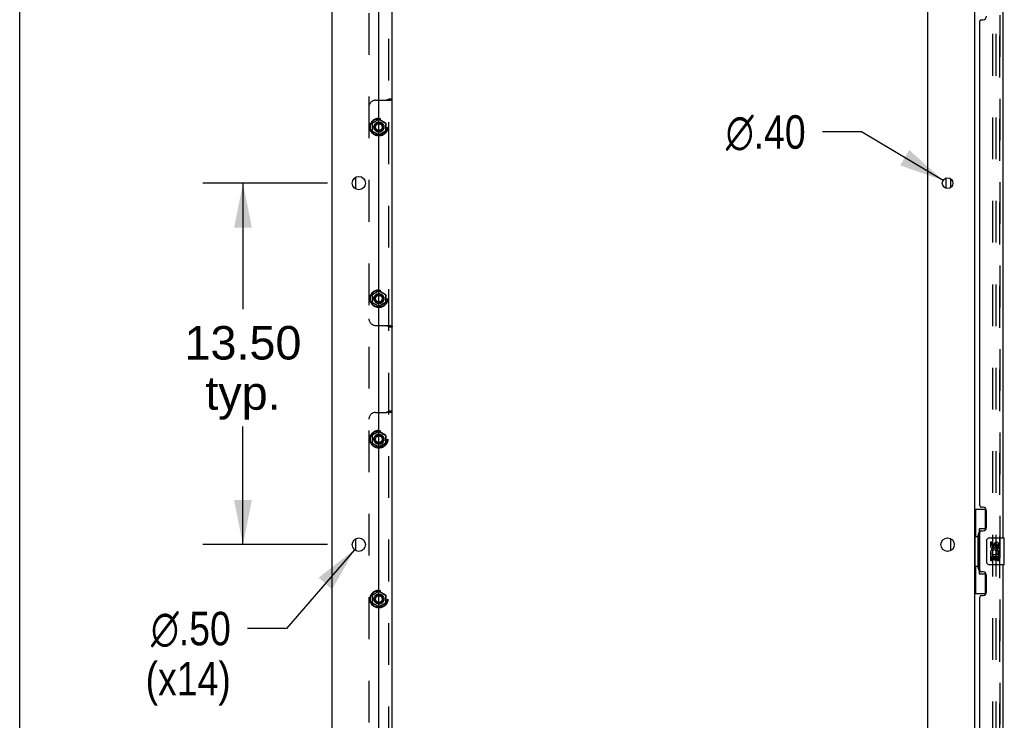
# Model space of a CAD drawing. Header units: inches. Extents: x 0 to 283, y 0 to 183.
# Tile 11 of 99: x 0 to 37, y 98 to 124. Entities that reach past the tile are written whole.
import ezdxf

# ---------------------------------------------------------------- set-up
doc = ezdxf.new("R2010")
doc.units = ezdxf.units.IN
doc.header["$LTSCALE"] = 15.583333
doc.header["$MEASUREMENT"] = 0
doc.linetypes.add('HIDDEN', pattern=[0.2, 0.1, -0.1])
doc.layers.get('0').update_dxf_attribs({"linetype": 'CONTINUOUS'})
for name, color, linetype in [('DEFAULT_2', 8, 'HIDDEN'), ('DIMENSIONS', 7, 'CONTINUOUS'), ('LEFTHAND_DOOR_ASSEMBLY', 7, 'CONTINUOUS'), ('RIGHTHAND_DOOR_ASSEMBLY', 7, 'CONTINUOUS'), ('SUBPANEL', 7, 'CONTINUOUS')]:
    doc.layers.add(name, color=color, linetype=linetype)
doc.styles.get("Standard").update_dxf_attribs({"font": 'arial.ttf'})
doc.styles.add('TEXTSTYLE_1', font='gdt', dxfattribs={"width": 0.8})
doc.dimstyles.new('DIMSTYLE_1', dxfattribs={"dimtxt": 1.25, "dimasz": 1.666667, "dimexe": 0.09, "dimexo": 0.07, "dimgap": 0.0375, "dimtad": 0, "dimtih": 1, "dimtoh": 1, "dimzin": 4, "dimdsep": 46, "dimtxsty": 'Standard', "dimblk": '_FILLED', "dimblk1": '_FILLED', "dimblk2": '_FILLED', "dimcen": 0.09, "dimazin": 1, "dimtfac": 1, "dimtdec": 3, "dimtofl": 0, "dimtmove": 0, "dimatfit": 3, "dimldrblk": '_FILLED', "dimfxl": 0, "dimtolj": 1, "dimtzin": 4, "dimarcsym": 0})
doc.dimstyles.new('DIMSTYLE_2', dxfattribs={"dimtxt": 1.25, "dimasz": 1.666667, "dimexe": 0.09, "dimexo": 0.07, "dimgap": 0.09, "dimtad": 0, "dimtih": 1, "dimtoh": 1, "dimzin": 4, "dimdsep": 46, "dimtxsty": 'Standard', "dimblk": '_FILLED', "dimblk1": '_FILLED', "dimblk2": '_FILLED', "dimcen": 0.09, "dimazin": 1, "dimtfac": 1, "dimtdec": 3, "dimtofl": 0, "dimtmove": 0, "dimatfit": 1, "dimldrblk": '_FILLED', "dimfxl": 0, "dimtolj": 1, "dimtzin": 4, "dimarcsym": 0})

# ---------------------------------------------------------------- blocks, each defined once
blk = doc.blocks.new('_FILLED')
at = {"color": 0, "linetype": 'ByBlock'}
blk.add_solid([(0, 0), (-1, 0.2), (-1, -0.2)], dxfattribs=at)
blk = doc.blocks.new('*D21')
at = {"layer": 'DIMENSIONS', "color": 2, "linetype": 'Continuous'}
for p, q in [((11.505, 118.329), (6.843, 118.329)), ((8.343, 118.329), (8.343, 113.617)), ((8.343, 104.829), (8.343, 109.242)), ((11.505, 104.829), (6.843, 104.829))]:
    blk.add_line(p, q, dxfattribs=at)
at = {"layer": 'DIMENSIONS', "color": 2, "linetype": 'Continuous', "xscale": 1.6666666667, "yscale": 1.6666666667, "zscale": 1.6666666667}
for p, rotation in [((8.343, 118.329), 90), ((8.343, 104.829), 270)]:
    blk.add_blockref('_FILLED', p, dxfattribs=dict(at, rotation=rotation))
at = {"layer": 'DIMENSIONS', "color": 2, "linetype": 'Continuous', "insert": (8.343, 112.992), "char_height": 1.25, "width": 4.36803, "attachment_point": 2, "line_spacing_factor": 0.9}
blk.add_mtext('13.50\\Ptyp.', dxfattribs=at)
blk = doc.blocks.new('*D22')
at = {"layer": 'DIMENSIONS', "color": 2, "linetype": 'Continuous'}
for p, q in [((12.509, 104.639), (9.971, 101.696)), ((9.971, 101.696), (8.513, 101.696))]:
    blk.add_line(p, q, dxfattribs=at)
at = {"layer": 'DIMENSIONS', "color": 2, "linetype": 'Continuous', "xscale": 1.6666666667, "yscale": 1.6666666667, "zscale": 1.6666666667, "rotation": 49.2353207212}
blk.add_blockref('_FILLED', (12.509, 104.639), dxfattribs=at)
at = {"layer": 'DIMENSIONS', "color": 2, "linetype": 'Continuous', "insert": (7.888, 102.321), "char_height": 1.25, "width": 4.09232, "attachment_point": 3, "line_spacing_factor": 0.9, "style": 'TEXTSTYLE_1'}
blk.add_mtext('{\\fgdt;n}\\fArial;.50\\P(x14)', dxfattribs=at)
blk = doc.blocks.new('*D23')
at = {"layer": 'DIMENSIONS', "color": 2, "linetype": 'Continuous'}
for p, q in [((31.45, 120.238), (29.992, 120.238)), ((34.502, 118.429), (31.45, 120.238))]:
    blk.add_line(p, q, dxfattribs=at)
at = {"layer": 'DIMENSIONS', "color": 2, "linetype": 'Continuous', "xscale": 1.6666666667, "yscale": 1.6666666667, "zscale": 1.6666666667, "rotation": 329.3513496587}
blk.add_blockref('_FILLED', (34.502, 118.429), dxfattribs=at)
at = {"layer": 'DIMENSIONS', "color": 2, "linetype": 'Continuous', "insert": (29.367, 120.863), "char_height": 1.25, "width": 4.09232, "attachment_point": 3, "line_spacing_factor": 0.9, "style": 'TEXTSTYLE_1'}
blk.add_mtext('{\\fgdt;n}\\fArial;.40', dxfattribs=at)

msp = doc.modelspace()

# ---------------------------------------------------------------- linework, layer by layer
at = {"color": 7, "linetype": 'Continuous'}
for p, q in [((0, 0), (0, 183.333)), ((11.672, 49.954), (11.672, 133.704)), ((13.422, 51.954), (13.422, 130.329)), ((33.922, 130.329), (33.922, 51.954)), ((35.672, 130.547), (35.672, 57.11)), ((34.612, 118.141), (34.618, 118.519)), ((34.797, 118.176), (34.797, 118.482)), ((34.797, 104.612), (34.797, 105.045))]:
    msp.add_line(p, q, dxfattribs=at)
at = {"color": 3, "linetype": 'Continuous'}
for p, q in [((12.547, 118.545), (12.547, 118.112)), ((12.547, 105.045), (12.547, 104.612))]:
    msp.add_line(p, q, dxfattribs=at)
at = {"color": 7, "linetype": 'Continuous'}
for centre, radius in [((12.672, 118.329), 0.25), ((34.672, 118.329), 0.198), ((12.672, 104.829), 0.25), ((34.672, 104.829), 0.25)]:
    msp.add_circle(centre, radius, dxfattribs=at)
at = {"layer": 'DEFAULT_2', "color": 8, "linetype": 'HIDDEN'}
for p, q in [((36.36, 56.891), (36.36, 130.766)), ((36.485, 56.891), (36.485, 130.766))]:
    msp.add_line(p, q, dxfattribs=at)
at = {"layer": 'LEFTHAND_DOOR_ASSEMBLY', "color": 8, "linetype": 'HIDDEN'}
msp.add_line((36.626, 56.825), (36.626, 130.832), dxfattribs=at)
at = {"layer": 'LEFTHAND_DOOR_ASSEMBLY', "color": 3, "linetype": 'Continuous'}
for p, q in [((36.73, 125.579), (36.73, 105.079)), ((35.876, 106.286), (35.876, 124.371)), ((35.936, 124.431), (35.996, 124.431)), ((35.996, 106.226), (35.936, 106.226)), ((36.126, 105.476), (36.126, 106.096)), ((35.876, 103.871), (35.876, 105.286)), ((35.936, 105.346), (35.996, 105.346)), ((35.996, 103.811), (35.936, 103.811)), ((36.73, 104.079), (36.73, 83.579)), ((36.126, 103.061), (36.126, 103.681)), ((35.876, 84.786), (35.876, 102.871)), ((35.936, 102.931), (35.996, 102.931))]:
    msp.add_line(p, q, dxfattribs=at)
at = {"layer": 'LEFTHAND_DOOR_ASSEMBLY', "color": 7, "linetype": 'Continuous'}
for p, q in [((35.672, 106.154), (36.113, 106.154)), ((35.711, 106.154), (35.711, 105.129)), ((36.076, 106.154), (36.076, 105.374)), ((35.849, 105.419), (35.849, 103.739)), ((36.076, 105.419), (35.849, 105.419)), ((35.689, 105.129), (35.689, 104.029)), ((35.689, 105.129), (35.812, 105.129)), ((35.812, 105.159), (35.812, 105.179)), ((35.812, 104.029), (35.812, 105.129)), ((36.135, 104.179), (36.135, 104.979)), ((36.235, 105.079), (36.775, 105.079)), ((36.273, 104.924), (36.273, 104.788)), ((36.336, 104.924), (36.273, 104.924)), ((36.336, 104.788), (36.336, 104.924)), ((36.79, 104.094), (36.79, 105.064)), ((36.401, 104.851), (36.401, 104.782)), ((36.461, 104.788), (36.461, 104.83)), ((36.516, 104.499), (36.574, 104.474)), ((36.524, 104.83), (36.524, 104.694)), ((36.524, 104.694), (36.587, 104.694)), ((36.587, 104.694), (36.587, 104.83)), ((36.273, 104.463), (36.273, 104.233)), ((36.291, 104.463), (36.273, 104.463)), ((36.273, 104.233), (36.336, 104.233)), ((36.325, 104.463), (36.353, 104.482)), ((36.325, 104.463), (36.587, 104.463)), ((36.336, 104.233), (36.336, 104.4)), ((36.336, 104.4), (36.401, 104.4)), ((36.401, 104.4), (36.401, 104.264)), ((36.401, 104.264), (36.461, 104.264)), ((36.461, 104.264), (36.461, 104.4)), ((36.461, 104.4), (36.524, 104.4)), ((36.524, 104.4), (36.524, 104.233)), ((36.524, 104.233), (36.587, 104.233)), ((36.587, 104.233), (36.587, 104.463)), ((35.689, 104.029), (35.812, 104.029)), ((35.711, 104.029), (35.711, 103.004)), ((35.812, 103.978), (35.812, 103.998)), ((36.076, 103.784), (36.076, 103.004)), ((36.775, 104.079), (36.235, 104.079)), ((35.849, 103.739), (36.076, 103.739)), ((35.672, 103.004), (36.113, 103.004))]:
    msp.add_line(p, q, dxfattribs=at)
for points in [[(35.849, 105.395), (35.849, 105.392), (35.85, 105.388), (35.851, 105.384), (35.852, 105.38), (35.854, 105.375), (35.856, 105.37), (35.858, 105.364), (35.861, 105.358), (35.864, 105.352), (35.868, 105.345), (35.873, 105.337), (35.877, 105.33), (35.883, 105.321), (35.885, 105.318)], [(36.135, 104.979), (36.135, 104.985), (36.136, 104.991), (36.137, 104.997), (36.138, 105.003), (36.14, 105.009), (36.142, 105.015)], [(36.142, 104.143), (36.14, 104.148), (36.138, 104.154), (36.137, 104.16), (36.136, 104.166), (36.135, 104.172), (36.135, 104.179)], [(35.885, 103.84), (35.883, 103.836), (35.877, 103.828), (35.873, 103.82), (35.868, 103.813), (35.864, 103.806), (35.861, 103.799), (35.858, 103.793), (35.856, 103.788), (35.854, 103.783), (35.852, 103.778), (35.851, 103.773), (35.85, 103.769), (35.849, 103.766), (35.849, 103.762)]]:
    msp.add_lwpolyline(points, dxfattribs=at)
at = {"layer": 'LEFTHAND_DOOR_ASSEMBLY', "color": 3, "linetype": 'Continuous'}
for centre, radius, start, end in [((35.936, 124.371), 0.06, 90, 180), ((35.996, 124.561), 0.13, 270, 360), ((35.936, 106.286), 0.06, 180, 270), ((35.996, 106.096), 0.13, 0, 90), ((35.936, 105.286), 0.06, 90, 180), ((35.996, 105.476), 0.13, 270, 360), ((35.936, 103.871), 0.06, 180, 270), ((35.996, 103.681), 0.13, 0, 90), ((35.996, 103.061), 0.13, 270, 360), ((35.936, 102.871), 0.06, 90, 180)]:
    msp.add_arc(centre, radius, start, end, dxfattribs=at)
at = {"layer": 'LEFTHAND_DOOR_ASSEMBLY', "color": 7, "linetype": 'Continuous'}
for centre, radius, start, end in [((36.235, 104.979), 0.1, 90, 158.7946), ((36.493, 104.83), 0.0943, 68.6999, 167.4338), ((36.493, 104.83), 0.0314, 0, 180.0485), ((36.493, 104.83), 0.0943, 0, 68.6704), ((36.775, 105.064), 0.015, 0, 90), ((36.427, 104.536), 0.154, 161.4199, 206.1963), ((36.367, 104.788), 0.0943, 180, 360), ((36.43, 104.537), 0.157, 336.5966, 161.8791), ((36.367, 104.788), 0.0314, 180, 261.2295), ((36.43, 104.537), 0.0943, 336.5966, 215.1122), ((36.366, 104.793), 0.0362, 263.4285, 341.7628), ((36.235, 104.179), 0.1, 201.205, 270), ((36.43, 104.537), 0.157, 205.737, 207.8532), ((36.775, 104.094), 0.015, 270, 360)]:
    msp.add_arc(centre, radius, start, end, dxfattribs=at)
for centre, start_param, end_param in [((35.916, 105.169), 0.699287, 1.51401), ((35.916, 105.169), -4.655602, -3.84088), ((35.916, 103.988), 0.699287, 1.51401), ((35.916, 103.988), -4.655602, -3.84088)]:
    msp.add_ellipse(centre, major_axis=(0, 0.18), ratio=0.579493, start_param=start_param, end_param=end_param, dxfattribs=at)
at = {"layer": 'RIGHTHAND_DOOR_ASSEMBLY', "color": 8, "linetype": 'HIDDEN'}
msp.add_line((36.626, 130.832), (36.626, 56.825), dxfattribs=at)
at = {"layer": 'SUBPANEL', "color": 8, "linetype": 'HIDDEN'}
for p, q in [((13.047, 127.797), (13.047, 59.86)), ((13.797, 59.825), (13.797, 127.833)), ((13.297, 121.422), (13.712, 121.422)), ((13.785, 121.43), (13.815, 121.43)), ((13.797, 121.48), (13.922, 121.48)), ((13.175, 120.571), (13.417, 120.711)), ((13.417, 120.708), (13.177, 120.57)), ((13.427, 120.711), (13.67, 120.571)), ((13.667, 120.57), (13.427, 120.708)), ((13.17, 120.562), (13.17, 120.282)), ((13.172, 120.561), (13.172, 120.284)), ((13.672, 120.561), (13.672, 120.284)), ((13.675, 120.562), (13.675, 120.282)), ((13.417, 120.134), (13.175, 120.274)), ((13.177, 120.275), (13.417, 120.137)), ((13.427, 120.137), (13.667, 120.275)), ((13.67, 120.274), (13.427, 120.134)), ((13.17, 114.156), (13.17, 113.876)), ((13.172, 114.155), (13.172, 113.878)), ((13.175, 114.165), (13.417, 114.305)), ((13.417, 114.302), (13.177, 114.163)), ((13.427, 114.305), (13.67, 114.165)), ((13.667, 114.163), (13.427, 114.302)), ((13.672, 114.155), (13.672, 113.878)), ((13.675, 114.156), (13.675, 113.876)), ((13.417, 113.728), (13.175, 113.868)), ((13.177, 113.869), (13.417, 113.73)), ((13.427, 113.73), (13.667, 113.869)), ((13.67, 113.868), (13.427, 113.728)), ((13.297, 113.016), (13.712, 113.016)), ((13.797, 112.959), (13.922, 112.959)), ((13.297, 109.766), (13.712, 109.766)), ((13.785, 109.773), (13.815, 109.774)), ((13.797, 109.824), (13.922, 109.824)), ((13.17, 108.906), (13.17, 108.626)), ((13.172, 108.905), (13.172, 108.628)), ((13.175, 108.915), (13.417, 109.055)), ((13.417, 109.052), (13.177, 108.913)), ((13.427, 109.055), (13.67, 108.915)), ((13.667, 108.913), (13.427, 109.052)), ((13.672, 108.905), (13.672, 108.628)), ((13.675, 108.906), (13.675, 108.626)), ((13.417, 108.478), (13.175, 108.618)), ((13.177, 108.619), (13.417, 108.48)), ((13.427, 108.48), (13.667, 108.619)), ((13.67, 108.618), (13.427, 108.478)), ((13.175, 102.946), (13.417, 103.086)), ((13.417, 103.083), (13.177, 102.945)), ((13.427, 103.086), (13.67, 102.946)), ((13.667, 102.945), (13.427, 103.083)), ((13.17, 102.937), (13.17, 102.657)), ((13.172, 102.936), (13.172, 102.659)), ((13.417, 102.509), (13.175, 102.649)), ((13.177, 102.65), (13.417, 102.512)), ((13.427, 102.512), (13.667, 102.65)), ((13.67, 102.649), (13.427, 102.509)), ((13.672, 102.936), (13.672, 102.659)), ((13.675, 102.937), (13.675, 102.657))]:
    msp.add_line(p, q, dxfattribs=at)
at = {"layer": 'SUBPANEL', "color": 3, "linetype": 'Continuous'}
msp.add_line((13.922, 59.84), (13.922, 127.813), dxfattribs=at)
at = {"layer": 'SUBPANEL', "color": 8, "linetype": 'HIDDEN'}
for points in [[(13.698, 121.422), (13.71, 121.43), (13.723, 121.437), (13.737, 121.443), (13.75, 121.448), (13.761, 121.453), (13.772, 121.457), (13.782, 121.462), (13.79, 121.467), (13.795, 121.472), (13.797, 121.48)], [(13.712, 121.422), (13.732, 121.426), (13.753, 121.428), (13.775, 121.429)], [(13.913, 121.453), (13.91, 121.451), (13.905, 121.447), (13.898, 121.443), (13.888, 121.44), (13.877, 121.437), (13.867, 121.435), (13.856, 121.434), (13.844, 121.432), (13.831, 121.431), (13.818, 121.431), (13.804, 121.43), (13.791, 121.43), (13.775, 121.429)], [(13.815, 121.43), (13.833, 121.431), (13.849, 121.432), (13.865, 121.433), (13.88, 121.436), (13.893, 121.44), (13.905, 121.447), (13.913, 121.453)], [(13.913, 121.453), (13.915, 121.455), (13.92, 121.466), (13.922, 121.48)], [(13.698, 113.016), (13.71, 113.008), (13.723, 113.002), (13.737, 112.995), (13.75, 112.99), (13.761, 112.986), (13.772, 112.981), (13.782, 112.977), (13.79, 112.972), (13.795, 112.966), (13.797, 112.959)], [(13.712, 113.016), (13.732, 113.012), (13.753, 113.01), (13.775, 113.009), (13.785, 113.009)], [(13.785, 113.009), (13.815, 113.009), (13.833, 113.008), (13.849, 113.007), (13.865, 113.005), (13.88, 113.003), (13.893, 112.998), (13.905, 112.992), (13.913, 112.985)], [(13.788, 113.009), (13.806, 113.009), (13.822, 113.008), (13.837, 113.007), (13.852, 113.005), (13.866, 113.004), (13.879, 113.001), (13.891, 112.998), (13.901, 112.994), (13.907, 112.991), (13.911, 112.988), (13.913, 112.985)], [(13.913, 112.985), (13.915, 112.983), (13.92, 112.972), (13.922, 112.959)], [(13.698, 109.766), (13.71, 109.774), (13.723, 109.781), (13.737, 109.787), (13.75, 109.792), (13.761, 109.797), (13.772, 109.801), (13.782, 109.805), (13.79, 109.81), (13.795, 109.816), (13.797, 109.824)], [(13.712, 109.766), (13.732, 109.77), (13.753, 109.772), (13.775, 109.773)], [(13.913, 109.797), (13.91, 109.794), (13.905, 109.791), (13.898, 109.787), (13.888, 109.784), (13.877, 109.781), (13.867, 109.779), (13.856, 109.777), (13.844, 109.776), (13.831, 109.775), (13.818, 109.774), (13.804, 109.774), (13.791, 109.773), (13.775, 109.773)], [(13.815, 109.774), (13.833, 109.774), (13.849, 109.775), (13.865, 109.777), (13.88, 109.78), (13.893, 109.784), (13.905, 109.791), (13.913, 109.797)], [(13.913, 109.797), (13.915, 109.799), (13.92, 109.81), (13.922, 109.824)]]:
    msp.add_lwpolyline(points, dxfattribs=at)
for centre, radius in [((13.422, 120.422), 0.335), ((13.422, 120.422), 0.332), ((13.422, 120.422), 0.318), ((13.422, 120.422), 0.315), ((13.422, 120.422), 0.188), ((13.422, 120.422), 0.176), ((13.422, 120.422), 0.156), ((13.422, 120.422), 0.155), ((13.422, 120.422), 0.125), ((13.422, 114.016), 0.335), ((13.422, 114.016), 0.332), ((13.422, 114.016), 0.318), ((13.422, 114.016), 0.315), ((13.422, 114.016), 0.188), ((13.422, 114.016), 0.176), ((13.422, 114.016), 0.156), ((13.422, 114.016), 0.155), ((13.422, 114.016), 0.125), ((13.422, 108.766), 0.335), ((13.422, 108.766), 0.332), ((13.422, 108.766), 0.318), ((13.422, 108.766), 0.315), ((13.422, 108.766), 0.188), ((13.422, 108.766), 0.176), ((13.422, 108.766), 0.156), ((13.422, 108.766), 0.155), ((13.422, 108.766), 0.125), ((13.422, 102.797), 0.335), ((13.422, 102.797), 0.332), ((13.422, 102.797), 0.318), ((13.422, 102.797), 0.315), ((13.422, 102.797), 0.188), ((13.422, 102.797), 0.176), ((13.422, 102.797), 0.156), ((13.422, 102.797), 0.155), ((13.422, 102.797), 0.125)]:
    msp.add_circle(centre, radius, dxfattribs=at)
for centre, radius, start, end in [((13.297, 121.172), 0.25, 90, 180), ((13.422, 120.702), 0.01, 60.0092, 119.9892), ((13.422, 120.7), 0.01, 60.0095, 119.9951), ((13.18, 120.562), 0.01, 120.0083, 179.9896), ((13.182, 120.561), 0.01, 120.0073, 179.9958), ((13.662, 120.561), 0.01, 0.0084, 59.9974), ((13.665, 120.562), 0.01, 0.0088, 59.99), ((13.18, 120.282), 0.01, 180.0088, 239.99), ((13.182, 120.284), 0.01, 180.0084, 239.9974), ((13.422, 120.145), 0.01, 240.0095, 299.9951), ((13.422, 120.142), 0.01, 240.0092, 299.9892), ((13.662, 120.284), 0.01, 300.0073, 359.9958), ((13.665, 120.282), 0.01, 300.0083, 359.9896), ((13.18, 114.156), 0.01, 120.0083, 179.9896), ((13.182, 114.155), 0.01, 120.0073, 179.9958), ((13.422, 114.296), 0.01, 60.0092, 119.9892), ((13.422, 114.293), 0.01, 60.0095, 119.9951), ((13.662, 114.155), 0.01, 0.0084, 59.9974), ((13.665, 114.156), 0.01, 0.0088, 59.99), ((13.18, 113.876), 0.01, 180.0088, 239.99), ((13.182, 113.878), 0.01, 180.0084, 239.9974), ((13.422, 113.739), 0.01, 240.0095, 299.9951), ((13.422, 113.736), 0.01, 240.0092, 299.9892), ((13.662, 113.878), 0.01, 300.0073, 359.9958), ((13.665, 113.876), 0.01, 300.0083, 359.9896), ((13.297, 113.266), 0.25, 180, 270), ((13.297, 109.516), 0.25, 90, 180), ((13.18, 108.906), 0.01, 120.0083, 179.9896), ((13.182, 108.905), 0.01, 120.0073, 179.9958), ((13.422, 109.046), 0.01, 60.0092, 119.9892), ((13.422, 109.043), 0.01, 60.0095, 119.9951), ((13.662, 108.905), 0.01, 0.0084, 59.9974), ((13.665, 108.906), 0.01, 0.0088, 59.99), ((13.18, 108.626), 0.01, 180.0088, 239.99), ((13.182, 108.628), 0.01, 180.0084, 239.9974), ((13.662, 108.628), 0.01, 300.0073, 359.9958), ((13.665, 108.626), 0.01, 300.0083, 359.9896), ((13.422, 108.489), 0.01, 240.0095, 299.9951), ((13.422, 108.486), 0.01, 240.0092, 299.9892), ((13.422, 103.077), 0.01, 60.0092, 119.9892), ((13.422, 103.075), 0.01, 60.0095, 119.9951), ((13.18, 102.937), 0.01, 120.0083, 179.9896), ((13.18, 102.657), 0.01, 180.0088, 239.99), ((13.182, 102.936), 0.01, 120.0073, 179.9958), ((13.182, 102.659), 0.01, 180.0084, 239.9974), ((13.662, 102.936), 0.01, 0.0084, 59.9974), ((13.662, 102.659), 0.01, 300.0073, 359.9958), ((13.665, 102.937), 0.01, 0.0088, 59.99), ((13.665, 102.657), 0.01, 300.0083, 359.9896), ((13.422, 102.52), 0.01, 240.0095, 299.9951), ((13.422, 102.517), 0.01, 240.0092, 299.9892)]:
    msp.add_arc(centre, radius, start, end, dxfattribs=at)

# ---------------------------------------------------------------- dimensions: what is measured, and where the dimension line sits
at = {"layer": 'DIMENSIONS', "color": 2, "linetype": 'Continuous'}
for p1, p2, text, picture, middle in [((34.5021, 118.4294), (34.8419, 118.228), '%%c<>', '*D23', (27.3208, 120.2377)), ((12.509, 104.639), (12.835, 105.018), '%%c<>\\P(x14)', '*D22', (5.842, 100.758))]:
    dim = msp.add_diameter_dim_2p(p1=p1, p2=p2, text=text, dimstyle='DIMSTYLE_2', override={"dimpost": '<>'}, dxfattribs=at)
    dim.commit()
    dim.dimension.update_dxf_attribs({"geometry": picture, "text_midpoint": middle, "dimtype": 163})
dim = msp.add_linear_dim(base=(8.343, 104.829), p1=(11.575, 118.329), p2=(11.575, 104.829), angle=270, text='<>\\Ptyp.', dimstyle='DIMSTYLE_1', dxfattribs=at)
dim.commit()
dim.dimension.update_dxf_attribs({"geometry": '*D21', "text_midpoint": (8.343, 111.429), "dimtype": 160})

doc.saveas('drawing.dxf')
